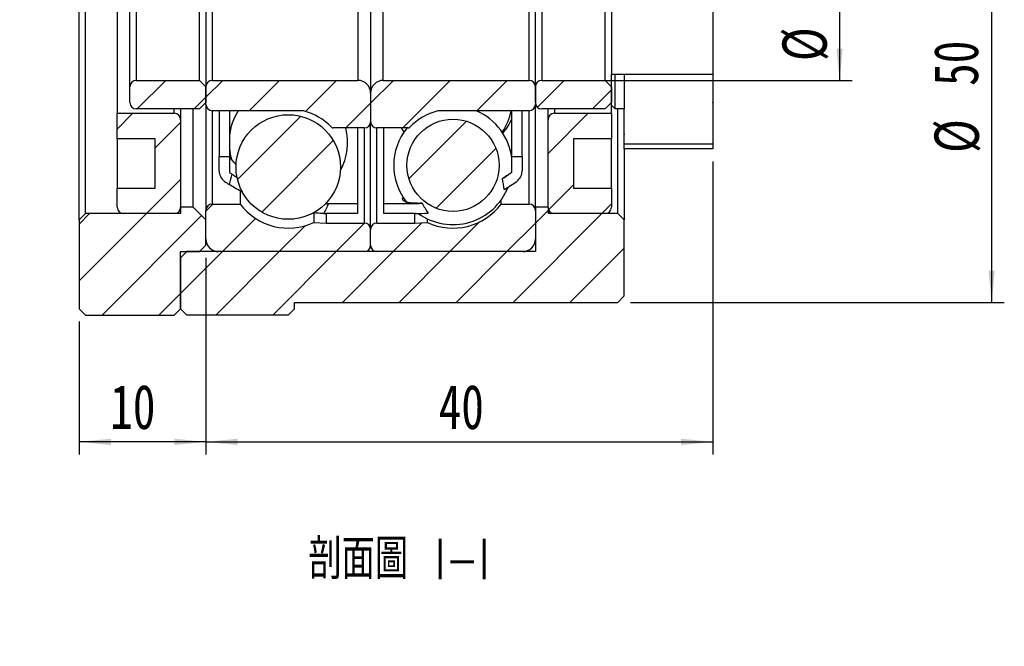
# Model space of a CAD drawing. Header units: millimetres. Extents: x 32 to 262, y 26 to 169.
# Tile 2 of 3: x 184 to 262, y 26 to 75. Entities that reach past the tile are written whole.
import ezdxf

# ---------------------------------------------------------------- set-up
doc = ezdxf.new("R2010")
doc.units = ezdxf.units.MM
doc.layers.add('FORMAT', color=7, linetype='Continuous')
doc.styles.add('SLDTEXTSTYLE0', font='TXT', dxfattribs={"width": 0.75})
doc.styles.add('SLDTEXTSTYLE2', font='TXT', dxfattribs={"width": 0.75, "bigfont": 'bigfont'})
doc.dimstyles.new('SLDDIMSTYLE1', dxfattribs={"dimtxt": 3.5, "dimasz": 2.5, "dimexe": 0, "dimexo": 0.0625, "dimgap": 0.875, "dimtad": 1, "dimrnd": 1e-09, "dimzin": 12, "dimdsep": 46, "dimtxsty": 'SLDTEXTSTYLE0', "dimsah": 1, "dimcen": 0.09, "dimadec": 0, "dimazin": 3, "dimtfac": 1, "dimtofl": 0, "dimtmove": 0, "dimatfit": 3, "dimfxl": 1, "dimfrac": 2, "dimtolj": 1, "dimtzin": 12, "dimarcsym": 0})
doc.dimstyles.new('SLDDIMSTYLE4', dxfattribs={"dimtxt": 3.5, "dimasz": 2.5, "dimexe": 0, "dimexo": 0.0625, "dimgap": 0.875, "dimtad": 1, "dimdec": 3, "dimrnd": 1e-09, "dimzin": 12, "dimdsep": 46, "dimtxsty": 'SLDTEXTSTYLE0', "dimsah": 1, "dimcen": 0.09, "dimadec": 0, "dimazin": 3, "dimtol": 1, "dimtp": -0.009, "dimtm": 0.025, "dimtfac": 1, "dimtdec": 3, "dimtofl": 0, "dimtmove": 0, "dimatfit": 3, "dimfxl": 1, "dimfrac": 2, "dimtolj": 1, "dimarcsym": 0})

# ---------------------------------------------------------------- blocks, each defined once
blk = doc.blocks.new('_D_10')
at = {"layer": 'FORMAT', "color": 7}
for p, q in [((239.16, 63.873), (239.16, 40.773)), ((199.16, 56.273), (199.16, 40.773)), ((199.16, 41.773), (239.16, 41.773))]:
    blk.add_line(p, q, dxfattribs=at)
for points in [[(199.16, 41.773), (201.66, 41.523), (201.66, 42.023)], [(239.16, 41.773), (236.66, 42.023), (236.66, 41.523)]]:
    blk.add_solid(points, dxfattribs=at)
at = {"layer": 'FORMAT', "color": 7, "insert": (217.525, 46.285), "char_height": 3.5, "attachment_point": 1, "style": 'SLDTEXTSTYLE0'}
blk.add_mtext('40', dxfattribs=at)
blk = doc.blocks.new('_D_11')
at = {"layer": 'FORMAT', "color": 7}
for p, q in [((199.16, 56.273), (199.16, 40.773)), ((189.16, 51.273), (189.16, 40.773)), ((199.16, 41.773), (189.16, 41.773))]:
    blk.add_line(p, q, dxfattribs=at)
for points in [[(189.16, 41.773), (191.66, 41.523), (191.66, 42.023)], [(199.16, 41.773), (196.66, 42.023), (196.66, 41.523)]]:
    blk.add_solid(points, dxfattribs=at)
at = {"layer": 'FORMAT', "color": 7, "insert": (191.609, 46.285), "char_height": 3.5, "attachment_point": 1, "style": 'SLDTEXTSTYLE0'}
blk.add_mtext('10', dxfattribs=at)
blk = doc.blocks.new('_D_12')
at = {"layer": 'FORMAT', "color": 7}
for p, q in [((225.66, 85.273), (250.16, 85.273)), ((249.16, 85.273), (249.16, 70.273)), ((225.66, 70.273), (250.16, 70.273))]:
    blk.add_line(p, q, dxfattribs=at)
for points in [[(249.16, 85.273), (248.91, 82.773), (249.41, 82.773)], [(249.16, 70.273), (249.41, 72.773), (248.91, 72.773)]]:
    blk.add_solid(points, dxfattribs=at)
at = {"layer": 'FORMAT', "color": 7, "char_height": 3.5, "attachment_point": 1, "rotation": 90, "style": 'SLDTEXTSTYLE0'}
for s, insert in [('15', (244.595, 77.071)), ('%%c', (244.648, 71.793))]:
    blk.add_mtext(s, dxfattribs=dict(at, insert=insert))
blk = doc.blocks.new('_D_13')
at = {"layer": 'FORMAT', "color": 7}
for p, q in [((232.66, 102.773), (262.16, 102.773)), ((261.16, 102.773), (261.16, 52.773)), ((232.66, 52.773), (262.16, 52.773))]:
    blk.add_line(p, q, dxfattribs=at)
for points in [[(261.16, 102.773), (260.91, 100.273), (261.41, 100.273)], [(261.16, 52.773), (261.41, 55.273), (260.91, 55.273)]]:
    blk.add_solid(points, dxfattribs=at)
at = {"layer": 'FORMAT', "color": 7, "char_height": 3.5, "attachment_point": 1, "rotation": 90, "style": 'SLDTEXTSTYLE0'}
for s, insert in [('0.009', (252.122, 77.847)), ('0.025', (256.648, 77.847)), ('-', (252.122, 76.296)), ('-', (256.648, 76.296)), ('50', (256.595, 69.831)), ('%%c', (256.648, 64.552))]:
    blk.add_mtext(s, dxfattribs=dict(at, insert=insert))

msp = doc.modelspace()

# ---------------------------------------------------------------- hatches: boundary and pattern name
at = {"layer": 'FORMAT', "linetype": 'Continuous', "lineweight": 18}
h = msp.add_hatch(dxfattribs=at)
h.set_pattern_fill('ANSI31', color=256, style=0)
h.paths.add_polyline_path([(239.1598, 64.8734), (239.1598, 70.7736), (231.1596, 70.7736), (231.1596, 68.3234), (231.4597, 68.0234), (232.1596, 68.0234), (232.1596, 64.8734)], flags=0)
h.paths.add_polyline_path([(231.1597, 70.7735), (239.1597, 70.7735), (239.1597, 64.8735), (232.1597, 64.8735), (232.1597, 68.0235), (231.4597, 68.0235), (231.1597, 68.3235)], flags=0)
h = msp.add_hatch(dxfattribs=at)
h.set_pattern_fill('ANSI31', color=256, style=0)
edge = h.paths.add_edge_path(flags=0)
edge.add_line((199.1596, 68.5235), (199.1596, 69.7735))
edge.add_line((199.1596, 69.7735), (198.6596, 70.2735))
edge.add_line((198.6596, 70.2735), (193.6596, 70.2735))
edge.add_arc((193.6596, 69.7735), 0.5, 90, 180)
edge.add_line((193.1596, 69.7735), (193.1596, 68.5235))
edge.add_arc((193.6596, 68.5235), 0.5, 180, 270)
edge.add_line((193.6596, 68.0235), (198.6596, 68.0235))
edge.add_line((198.6596, 68.0235), (199.1596, 68.5235))
h = msp.add_hatch(dxfattribs=at)
h.set_pattern_fill('ANSI31', color=256, style=0)
edge = h.paths.add_edge_path(flags=0)
edge.add_arc((199.6596, 69.7735), 0.5, 90, 180)
edge.add_line((199.1596, 69.7735), (199.1596, 68.3735))
edge.add_arc((199.6596, 68.3735), 0.5, 180, 270)
edge.add_line((199.6596, 67.8735), (206.8183, 67.8735))
edge.add_arc((206.8183, 67.6735), 0.2, 75.247081, 90, ccw=False)
edge.add_arc((205.6596, 63.2735), 4.75, 44.184385, 75.247081, ccw=False)
edge.add_arc((209.2093, 66.7235), 0.2, 224.184385, 270)
edge.add_line((209.2093, 66.5235), (211.6596, 66.5235))
edge.add_arc((211.6596, 67.0235), 0.5, 270, 360)
edge.add_line((212.1596, 67.0235), (212.1596, 69.2735))
edge.add_arc((211.1596, 69.2735), 1, 0, 90)
edge.add_line((211.1596, 70.2735), (199.6596, 70.2735))
h = msp.add_hatch(dxfattribs=at)
h.set_pattern_fill('ANSI31', color=256, style=0)
edge = h.paths.add_edge_path(flags=0)
edge.add_arc((224.6596, 69.7735), 0.5, 0, 90)
edge.add_line((224.6596, 70.2735), (213.1596, 70.2735))
edge.add_arc((213.1596, 69.2735), 1, 90, 180)
edge.add_line((212.1596, 69.2735), (212.1596, 67.0235))
edge.add_arc((212.6596, 67.0235), 0.5, 180, 270)
edge.add_line((212.6596, 66.5235), (215.11, 66.5235))
edge.add_arc((215.11, 66.7235), 0.2, 270, 315.815615)
edge.add_arc((218.6596, 63.2735), 4.75, 104.752919, 135.815615, ccw=False)
edge.add_arc((217.501, 67.6735), 0.2, 90, 104.752919, ccw=False)
edge.add_line((217.501, 67.8735), (224.6596, 67.8735))
edge.add_arc((224.6596, 68.3735), 0.5, 270, 360)
edge.add_line((225.1596, 68.3735), (225.1596, 69.7735))
h = msp.add_hatch(dxfattribs=at)
h.set_pattern_fill('ANSI31', color=256, style=0)
edge = h.paths.add_edge_path(flags=0)
edge.add_line((231.1596, 68.5235), (231.1596, 69.7735))
edge.add_line((231.1596, 69.7735), (230.6596, 70.2735))
edge.add_line((230.6596, 70.2735), (225.6596, 70.2735))
edge.add_arc((225.6596, 69.7735), 0.5, 90, 180)
edge.add_line((225.1596, 69.7735), (225.1596, 68.5235))
edge.add_arc((225.6596, 68.5235), 0.5, 180, 270)
edge.add_line((225.6596, 68.0235), (230.6596, 68.0235))
edge.add_line((230.6596, 68.0235), (231.1596, 68.5235))
h = msp.add_hatch(dxfattribs=at)
h.set_pattern_fill('ANSI31', color=256, style=0)
edge = h.paths.add_edge_path(flags=0)
edge.add_line((195.1596, 65.6735), (195.1596, 61.7735))
edge.add_line((195.1596, 61.7735), (192.1596, 61.7735))
edge.add_line((192.1596, 61.7735), (192.1596, 60.2735))
edge.add_arc((192.6596, 60.2735), 0.5, 180, 270)
edge.add_line((192.6596, 59.7735), (196.6596, 59.7735))
edge.add_arc((196.6596, 60.2735), 0.5, 270, 360)
edge.add_line((197.1596, 60.2735), (197.1596, 67.1735))
edge.add_arc((196.6596, 67.1735), 0.5, 0, 90)
edge.add_line((196.6596, 67.6735), (192.1596, 67.6735))
edge.add_line((192.1596, 67.6735), (192.1596, 65.6735))
edge.add_line((192.1596, 65.6735), (195.1596, 65.6735))
h = msp.add_hatch(dxfattribs=at)
h.set_pattern_fill('ANSI31', color=256, style=0)
edge = h.paths.add_edge_path(flags=0)
edge.add_line((228.1596, 61.7735), (228.1596, 65.6735))
edge.add_line((228.1596, 65.6735), (231.1596, 65.6735))
edge.add_line((231.1596, 65.6735), (231.1596, 67.6735))
edge.add_line((231.1596, 67.6735), (226.6596, 67.6735))
edge.add_arc((226.6596, 67.1735), 0.5, 90, 180)
edge.add_line((226.1596, 67.1735), (226.1596, 60.2735))
edge.add_arc((226.6596, 60.2735), 0.5, 180, 270)
edge.add_line((226.6596, 59.7735), (230.6596, 59.7735))
edge.add_arc((230.6596, 60.2735), 0.5, 270, 360)
edge.add_line((231.1596, 60.2735), (231.1596, 61.7735))
edge.add_line((231.1596, 61.7735), (228.1596, 61.7735))
h = msp.add_hatch(dxfattribs=at)
h.set_pattern_fill('ANSI31', color=256, style=0)
edge = h.paths.add_edge_path(flags=0)
edge.add_arc((205.6596, 63.4416), 4.124, 0, 360)
h = msp.add_hatch(dxfattribs=at)
h.set_pattern_fill('ANSI31', color=256, style=0)
edge = h.paths.add_edge_path(flags=0)
edge.add_arc((218.6596, 63.5749), 3.6341, 0, 360)
h = msp.add_hatch(dxfattribs=at)
h.set_pattern_fill('ANSI31', color=256, style=0)
edge = h.paths.add_edge_path(flags=0)
edge.add_arc((201.2096, 63.1265), 1, 180, 234.72163)
edge.add_arc((208.6096, 73.5862), 13.8128, 234.72163, 236.492941)
edge.add_ellipse((211.081, 77.7735), major_axis=(-11.6292, -30.743), ratio=0.1422314, start_angle=347.179408, end_angle=347.983087, ccw=False)
edge.add_arc((208.6096, 73.5862), 13.0128, 234.264635, 235.341899, ccw=False)
edge.add_line((201.0096, 63.0235), (201.0096, 64.2735))
edge.add_line((201.0096, 64.2735), (200.2096, 64.2735))
edge.add_line((200.2096, 64.2735), (200.2096, 63.1265))
h = msp.add_hatch(dxfattribs=at)
h.set_pattern_fill('ANSI31', color=256, style=0)
edge = h.paths.add_edge_path(flags=0)
edge.add_arc((223.1096, 63.1265), 1, 305.27837, 360)
edge.add_line((224.1096, 63.1265), (224.1096, 64.2735))
edge.add_line((224.1096, 64.2735), (223.3096, 64.2735))
edge.add_line((223.3096, 64.2735), (223.3096, 63.0235))
edge.add_arc((215.7096, 73.5862), 13.0128, 301.784659, 305.735365, ccw=False)
edge.add_ellipse((213.2383, 77.7735), major_axis=(8.7778, -22.9894), ratio=0.1899779, start_angle=9.558075, end_angle=10.550743, ccw=False)
edge.add_arc((215.7096, 73.5862), 13.8128, 300.423117, 305.27837)
h = msp.add_hatch(dxfattribs=at)
h.set_pattern_fill('ANSI31', color=256, style=0)
h.paths.add_polyline_path([(197.1596, 60.2735), (197.1596, 59.7735), (189.6596, 59.7735), (189.1596, 59.2735), (189.1596, 52.2735), (189.6596, 51.7735), (196.6596, 51.7735), (197.1596, 52.2735), (197.1596, 56.7735), (198.6596, 56.7735), (199.1596, 57.2735), (199.1596, 59.2735), (198.1596, 60.2735)], flags=0)
h = msp.add_hatch(dxfattribs=at)
h.set_pattern_fill('ANSI31', color=256, style=0)
h.paths.add_polyline_path([(232.1596, 59.2735), (231.6596, 59.7735), (226.1596, 59.7735), (226.1596, 60.2735), (225.1596, 60.2735), (225.1596, 56.7735), (197.6596, 56.7735), (197.1596, 56.2735), (197.1596, 52.2735), (197.6596, 51.7735), (205.6596, 51.7735), (206.1596, 52.2735), (206.1596, 52.7735), (231.6596, 52.7735), (232.1596, 53.2735)], flags=0)
h = msp.add_hatch(dxfattribs=at)
h.set_pattern_fill('ANSI31', color=256, style=0)
edge = h.paths.add_edge_path(flags=0)
edge.add_arc((211.6596, 57.2735), 0.5, 270, 360)
edge.add_line((212.1596, 57.2735), (212.1596, 58.5235))
edge.add_arc((211.6596, 58.5235), 0.5, 0, 90)
edge.add_line((211.6596, 59.0235), (208.6596, 59.0235))
edge.add_line((208.6596, 59.0235), (207.6805, 59.0748))
edge.add_arc((205.6596, 63.3735), 4.75, 216.869898, 295.178571, ccw=False)
edge.add_line((201.8596, 60.5235), (199.6596, 60.5235))
edge.add_arc((199.6596, 60.0235), 0.5, 90, 180)
edge.add_line((199.1596, 60.0235), (199.1596, 57.7735))
edge.add_arc((200.1596, 57.7735), 1, 180, 270)
edge.add_line((200.1596, 56.7735), (211.6596, 56.7735))
h = msp.add_hatch(dxfattribs=at)
h.set_pattern_fill('ANSI31', color=256, style=0)
edge = h.paths.add_edge_path(flags=0)
edge.add_line((211.1096, 59.7735), (211.1096, 60.5735))
edge.add_line((211.1096, 60.5735), (208.8643, 60.5735))
edge.add_ellipse((211.081, 77.7735), major_axis=(-11.6292, -30.743), ratio=0.1422314, start_angle=12.493187, end_angle=13.376523, ccw=False)
edge.add_arc((208.6096, 73.5862), 13.8128, 269.456268, 270)
edge.add_line((208.6096, 59.7735), (211.1096, 59.7735))
h = msp.add_hatch(dxfattribs=at)
h.set_pattern_fill('ANSI31', color=256, style=0)
edge = h.paths.add_edge_path(flags=0)
edge.add_arc((212.6596, 57.2735), 0.5, 180, 270)
edge.add_line((212.6596, 56.7735), (224.1596, 56.7735))
edge.add_arc((224.1596, 57.7735), 1, 270, 360)
edge.add_line((225.1596, 57.7735), (225.1596, 60.0235))
edge.add_arc((224.6596, 60.0235), 0.5, 0, 90)
edge.add_line((224.6596, 60.5235), (222.4596, 60.5235))
edge.add_arc((218.6596, 63.3735), 4.75, 244.821429, 323.130102, ccw=False)
edge.add_line((216.6388, 59.0748), (215.6596, 59.0235))
edge.add_line((215.6596, 59.0235), (212.6596, 59.0235))
edge.add_arc((212.6596, 58.5235), 0.5, 90, 180)
edge.add_line((212.1596, 58.5235), (212.1596, 57.2735))
h = msp.add_hatch(dxfattribs=at)
h.set_pattern_fill('ANSI31', color=256, style=0)
edge = h.paths.add_edge_path(flags=0)
edge.add_line((215.7096, 60.5735), (213.2096, 60.5735))
edge.add_line((213.2096, 60.5735), (213.2096, 59.7735))
edge.add_line((213.2096, 59.7735), (215.7096, 59.7735))
edge.add_arc((215.7096, 73.5862), 13.8128, 270, 274.06448)
edge.add_ellipse((213.2383, 77.7735), major_axis=(8.7778, -22.9894), ratio=0.1899779, start_angle=348.900345, end_angle=349.973818, ccw=False)
edge.add_arc((215.7096, 73.5862), 13.0128, 270, 272.190779, ccw=False)

# ---------------------------------------------------------------- linework, layer by layer
at = {"color": 7, "linetype": 'Continuous', "lineweight": 25}
for p, q in [((189.1596, 59.2735), (189.1596, 96.2735)), ((189.6596, 59.7735), (189.6596, 95.7735)), ((192.1596, 87.8735), (192.1596, 67.6735)), ((212.1596, 86.2735), (212.1596, 69.2735)), ((193.1596, 69.7735), (193.1596, 85.7735)), ((199.1596, 85.7735), (199.1596, 69.7735)), ((225.1596, 69.7735), (225.1596, 85.7735)), ((193.6596, 85.2735), (193.6596, 70.2735)), ((198.6596, 70.2735), (198.6596, 85.2735)), ((199.6596, 85.2735), (199.6596, 70.2735)), ((211.1596, 85.2735), (211.1596, 70.2735)), ((213.1596, 70.2735), (213.1596, 85.2735)), ((224.6596, 70.2735), (224.6596, 85.2735)), ((225.6596, 85.2735), (225.6596, 70.2735)), ((230.6596, 70.2735), (230.6596, 85.2735)), ((231.1596, 84.7734), (231.1596, 70.7736)), ((239.1598, 84.7734), (239.1598, 70.7736)), ((231.1596, 70.7736), (239.1598, 70.7736)), ((231.1596, 68.3234), (231.1596, 70.7736)), ((231.1597, 70.7735), (239.1597, 70.7735)), ((231.1597, 68.3235), (231.1597, 70.7735)), ((231.4597, 68.0235), (231.4597, 70.7735)), ((232.1597, 70.7735), (232.1597, 68.0235)), ((239.1597, 70.7735), (239.1597, 64.8735)), ((239.1598, 70.7736), (239.1598, 64.8734)), ((193.6596, 70.2735), (198.6596, 70.2735)), ((199.1596, 69.7735), (198.6596, 70.2735)), ((199.6596, 70.2735), (211.1596, 70.2735)), ((213.1596, 70.2735), (224.6596, 70.2735)), ((225.6596, 70.2735), (230.6596, 70.2735)), ((231.1596, 69.7735), (230.6596, 70.2735)), ((193.1596, 68.5235), (193.1596, 69.7735)), ((199.1596, 69.7735), (199.1596, 68.5235)), ((199.1596, 68.3735), (199.1596, 69.7735)), ((212.1596, 69.2735), (212.1596, 67.0235)), ((225.1596, 68.5235), (225.1596, 69.7735)), ((225.1596, 69.7735), (225.1596, 68.3735)), ((231.1596, 69.7735), (231.1596, 68.5235)), ((198.6596, 68.0235), (199.1596, 68.5235)), ((199.1596, 68.3735), (199.1596, 60.0235)), ((225.1596, 60.2735), (225.1596, 68.3735)), ((230.6596, 68.0235), (231.1596, 68.5235)), ((192.1596, 67.6735), (196.6596, 67.6735)), ((192.1596, 65.6735), (192.1596, 67.6735)), ((198.6596, 68.0235), (193.6596, 68.0235)), ((197.1596, 68.0235), (197.1596, 67.1735)), ((198.1596, 60.2735), (198.1596, 68.0235)), ((206.8183, 67.8735), (199.6596, 67.8735)), ((200.2096, 67.8735), (200.2096, 64.2735)), ((201.0096, 67.8735), (201.0096, 64.2735)), ((224.6596, 67.8735), (217.501, 67.8735)), ((223.3096, 64.2735), (223.3096, 67.8735)), ((224.1096, 64.2735), (224.1096, 67.8735)), ((230.6596, 68.0235), (225.6596, 68.0235)), ((226.1596, 67.1735), (226.1596, 68.0235)), ((226.6596, 67.6735), (231.1596, 67.6735)), ((231.1596, 68.3234), (231.4597, 68.0234)), ((231.1596, 67.6735), (231.1596, 68.3234)), ((231.1596, 67.6735), (231.1596, 65.6735)), ((231.1597, 68.3235), (231.4597, 68.0235)), ((232.1597, 68.0235), (231.4597, 68.0235)), ((232.1596, 68.0234), (231.4597, 68.0234)), ((231.6596, 59.7735), (231.6596, 68.0234)), ((232.1596, 64.8734), (232.1596, 68.0234)), ((232.1597, 64.8735), (232.1597, 68.0235)), ((197.1596, 67.1735), (197.1596, 60.2735)), ((212.1596, 58.5235), (212.1596, 67.0235)), ((226.1596, 60.2735), (226.1596, 67.1735)), ((201.0096, 66.2049), (201.0965, 66.2679)), ((211.6596, 66.5235), (209.2093, 66.5235)), ((211.1096, 66.5235), (211.1096, 60.5735)), ((215.11, 66.5235), (212.6596, 66.5235)), ((213.2096, 60.5735), (213.2096, 66.5235)), ((214.5692, 66.5235), (214.7784, 66.181)), ((192.1596, 65.6735), (192.1596, 61.7735)), ((195.1596, 65.6735), (192.1596, 65.6735)), ((195.1596, 61.7735), (195.1596, 65.6735)), ((231.1596, 65.6735), (228.1596, 65.6735)), ((228.1596, 65.6735), (228.1596, 61.7735)), ((231.1596, 61.7735), (231.1596, 65.6735)), ((232.1596, 64.8734), (232.1596, 59.2735)), ((239.1598, 64.8734), (232.1596, 64.8734)), ((239.1597, 65.2303), (232.1597, 65.2303)), ((239.1597, 64.8735), (232.1597, 64.8735)), ((200.2096, 64.2735), (201.0096, 64.2735)), ((200.2096, 63.1265), (200.2096, 64.2735)), ((201.0096, 64.2735), (201.0096, 63.0235)), ((223.3096, 64.2735), (224.1096, 64.2735)), ((223.3096, 63.0235), (223.3096, 64.2735)), ((224.1096, 64.2735), (224.1096, 63.1265)), ((223.305, 63.0489), (223.3096, 63.092)), ((192.1596, 61.7735), (195.1596, 61.7735)), ((192.1596, 60.2735), (192.1596, 61.7735)), ((201.8596, 61.5675), (201.8596, 60.5235)), ((228.1596, 61.7735), (231.1596, 61.7735)), ((231.1596, 61.7735), (231.1596, 60.2735)), ((222.4596, 60.5235), (222.4596, 60.8517)), ((198.1596, 60.2735), (197.1596, 60.2735)), ((197.1596, 60.2735), (197.1596, 59.7735)), ((199.1596, 59.2735), (198.1596, 60.2735)), ((199.1596, 57.7735), (199.1596, 60.0235)), ((199.6596, 60.5235), (201.8596, 60.5235)), ((208.8643, 60.5735), (211.1096, 60.5735)), ((211.1096, 60.5735), (211.1096, 59.7735)), ((213.2096, 60.5735), (215.7096, 60.5735)), ((213.2096, 59.7735), (213.2096, 60.5735)), ((215.7096, 60.5735), (215.7096, 60.5819)), ((222.4596, 60.5235), (224.6596, 60.5235)), ((226.1596, 60.2735), (225.1596, 60.2735)), ((225.1596, 60.2735), (225.1596, 56.7735)), ((225.1596, 60.0235), (225.1596, 57.7735)), ((226.1596, 60.2735), (226.1596, 59.7735)), ((189.6596, 59.7735), (189.1596, 59.2735)), ((189.1596, 59.2735), (189.1596, 52.2735)), ((197.1596, 59.7735), (189.6596, 59.7735)), ((196.6596, 59.7735), (192.6596, 59.7735)), ((199.1596, 57.2735), (199.1596, 59.2735)), ((207.6805, 59.8044), (207.6805, 59.0748)), ((207.6805, 59.0748), (208.6596, 59.0235)), ((211.1096, 59.7735), (208.6096, 59.7735)), ((208.6596, 59.7735), (208.6596, 59.0235)), ((215.7096, 59.7735), (213.2096, 59.7735)), ((215.6596, 59.0235), (215.6596, 59.7735)), ((215.6596, 59.0235), (216.6388, 59.0748)), ((216.6388, 59.0748), (216.6388, 59.3592)), ((231.6596, 59.7735), (226.1596, 59.7735)), ((230.6596, 59.7735), (226.6596, 59.7735)), ((232.1596, 59.2735), (231.6596, 59.7735)), ((232.1596, 53.2735), (232.1596, 59.2735)), ((208.6596, 59.0235), (211.6596, 59.0235)), ((212.1596, 57.2735), (212.1596, 58.5235)), ((212.6596, 59.0235), (215.6596, 59.0235)), ((197.1596, 56.7735), (198.6596, 56.7735)), ((197.1596, 52.2735), (197.1596, 56.7735)), ((197.6596, 56.7735), (197.1596, 56.2735)), ((225.1596, 56.7735), (197.6596, 56.7735)), ((198.6596, 56.7735), (199.1596, 57.2735)), ((211.6596, 56.7735), (200.1596, 56.7735)), ((224.1596, 56.7735), (212.6596, 56.7735)), ((197.1596, 56.2735), (197.1596, 52.2735)), ((231.6596, 52.7735), (232.1596, 53.2735)), ((189.1596, 52.2735), (189.6596, 51.7735)), ((196.6596, 51.7735), (197.1596, 52.2735)), ((197.1596, 52.2735), (197.6596, 51.7735)), ((205.6596, 51.7735), (206.1596, 52.2735)), ((206.1596, 52.7735), (231.6596, 52.7735)), ((206.1596, 52.2735), (206.1596, 52.7735)), ((189.6596, 51.7735), (196.6596, 51.7735)), ((205.6596, 51.7735), (197.6596, 51.7735))]:
    msp.add_line(p, q, dxfattribs=at)
at = {"color": 8, "linetype": 'Continuous', "lineweight": 25}
for p, q in [((196.6596, 67.6735), (196.6596, 68.0235)), ((199.6596, 67.8735), (199.6596, 60.5235)), ((224.6596, 60.5235), (224.6596, 67.8735)), ((226.6596, 68.0235), (226.6596, 67.6735)), ((211.6596, 66.5235), (211.6596, 59.0235)), ((212.6596, 59.0235), (212.6596, 66.5235))]:
    msp.add_line(p, q, dxfattribs=at)
at = {"color": 7, "linetype": 'Continuous', "lineweight": 25}
for centre, radius in [((205.6596, 63.4416), 4.124), ((218.6596, 63.5749), 3.6341)]:
    msp.add_circle(centre, radius, dxfattribs=at)
for centre, radius, start, end in [((193.6596, 69.7735), 0.5, 90, 180), ((199.6596, 69.7735), 0.5, 90, 180), ((211.1596, 69.2735), 1, 0, 90), ((213.1596, 69.2735), 1, 90, 180), ((224.6596, 69.7735), 0.5, 0, 90), ((225.6596, 69.7735), 0.5, 90, 180), ((193.6596, 68.5235), 0.5, 180, 270), ((199.6596, 68.3735), 0.5, 180, 270), ((224.6596, 68.3735), 0.5, 270, 0), ((225.6596, 68.5235), 0.5, 180, 270), ((196.6596, 67.1735), 0.5, 0, 90), ((205.6596, 65.3794), 4.675, 147.757616, 174.071968), ((206.8183, 67.6735), 0.2, 75.247081, 90), ((205.6596, 63.2735), 4.75, 44.184385, 75.247081), ((218.6596, 63.2735), 4.75, 104.752919, 135.815615), ((217.501, 67.6735), 0.2, 90, 104.752919), ((218.6596, 63.5749), 4.675, 5.928032, 66.851961), ((218.6596, 68.7871), 4.675, 326.119797, 348.730485), ((226.6596, 67.1735), 0.5, 90, 180), ((211.6596, 67.0235), 0.5, 270, 360), ((212.6596, 67.0235), 0.5, 180, 270), ((209.2093, 66.7235), 0.2, 224.184385, 270), ((205.6596, 65.3794), 4.675, 331.652408, 14.165999), ((218.6596, 63.5749), 4.675, 140.896577, 218.906189), ((215.11, 66.7235), 0.2, 270, 315.815615), ((205.6596, 65.3794), 4.675, 185.928032, 196.600591), ((201.2096, 63.1265), 1, 180, 234.72163), ((208.6096, 73.5862), 13.0128, 234.264635, 235.341899), ((215.7096, 73.5862), 13.0128, 301.784659, 305.735365), ((223.1096, 63.1265), 1, 305.27837, 360), ((208.6096, 73.5862), 13.8128, 234.72163, 236.492941), ((215.7096, 73.5862), 13.8128, 300.423117, 305.27837), ((218.6596, 63.5749), 4.675, 234.363721, 338.473041), ((192.6596, 60.2735), 0.5, 180, 270), ((196.6596, 60.2735), 0.5, 270, 0), ((199.6596, 60.0235), 0.5, 90, 180), ((205.6596, 63.3735), 4.75, 216.869898, 295.178571), ((215.7096, 73.5862), 13.0128, 270, 272.190779), ((218.6596, 63.3735), 4.75, 244.821429, 323.130102), ((224.6596, 60.0235), 0.5, 0, 90), ((226.6596, 60.2735), 0.5, 180, 270), ((230.6596, 60.2735), 0.5, 270, 0), ((208.6096, 73.5862), 13.8128, 269.456268, 270), ((215.7096, 73.5862), 13.8128, 270, 274.06448), ((211.6596, 58.5235), 0.5, 0, 90), ((212.6596, 58.5235), 0.5, 90, 180), ((200.1596, 57.7735), 1, 180, 270), ((224.1596, 57.7735), 1, 270, 0), ((211.6596, 57.2735), 0.5, 270, 360), ((212.6596, 57.2735), 0.5, 180, 270)]:
    msp.add_arc(centre, radius, start, end, dxfattribs=at)
for centre, major_axis, ratio, start_param, end_param in [((211.081, 77.7735), (-11.6292, -30.743), 0.1422314, 5.2709839, 5.3014358), ((213.2383, 77.7735), (8.7778, -22.9894), 0.1899779, 0.7252161, 0.7755041), ((211.081, 77.7735), (-11.6292, -30.743), 0.1422314, 1.0001184, 1.0317664), ((213.2383, 77.7735), (8.7778, -22.9894), 0.1899779, 5.4817122, 5.5337055)]:
    msp.add_ellipse(centre, major_axis=major_axis, ratio=ratio, start_param=start_param, end_param=end_param, dxfattribs=at)
for points, knots in [([(223.3096, 67.2756), (223.2055, 67.0624), (223.0062, 66.6545), (222.7066, 66.2783), (222.5636, 66.0987)], [0, 0, 0, 0, 0.52270368, 1, 1, 1, 1]), ([(201.5464, 63.6326), (201.4905, 63.6883), (201.2641, 63.9136), (201.1189, 64.1446), (201.0096, 64.3185)], [0, 0, 0, 0, 0.2469703, 1, 1, 1, 1]), ([(201.2096, 62.8825), (201.2934, 62.8256), (201.4144, 62.7435), (201.5701, 62.654), (201.6179, 62.6265)], [0, 0, 0, 0, 0.6931837, 1, 1, 1, 1]), ([(202.0633, 61.4724), (202.0248, 61.4901), (201.7821, 61.6018), (201.4138, 61.8041), (201.1167, 61.9815), (200.9883, 62.0664), (200.9844, 62.0689)], [0, 0, 0, 0, 0.0849853, 0.5355837, 0.986187, 1, 1, 1, 1]), ([(215.7096, 60.5819), (215.5974, 60.5878), (215.3316, 60.6016), (215.0173, 60.6516), (214.777, 60.7383), (214.6751, 60.8672), (214.6585, 60.978), (214.7154, 61.0533), (214.7231, 61.0635)], [0, 0, 0, 0, 0.14879383, 0.35264662, 0.55650646, 0.7621328, 0.96776028, 1, 1, 1, 1]), ([(208.4786, 59.7741), (208.343, 59.7776), (208.0861, 59.7842), (207.7665, 59.8188), (207.6156, 59.8352)], [0, 0, 0, 0, 0.5278557, 1, 1, 1, 1])]:
    msp.add_open_spline(points, degree=3, knots=knots, dxfattribs=at)
for points in [[(223.3096, 63.0715), (223.1262, 62.9032), (222.878, 62.7196), (222.5638, 62.525)], [(208.6096, 60.5771), (208.6547, 60.5759), (208.7421, 60.5741), (208.8244, 60.5735), (208.8643, 60.5735)], [(216.2071, 60.583), (216.0296, 60.5762), (215.8636, 60.5759), (215.7096, 60.5819)]]:
    msp.add_open_spline(points, degree=3, dxfattribs=at)

# ---------------------------------------------------------------- texts
at = {"layer": 'FORMAT', "insert": (214.3852, 34.1264), "char_height": 3.175, "attachment_point": 2, "style": 'SLDTEXTSTYLE2'}
msp.add_mtext('\\M+19655\\M+196CA\\M+19AA4 I-I', dxfattribs=at)

# ---------------------------------------------------------------- dimensions: what is measured, and where the dimension line sits
at = {"layer": 'FORMAT', "color": 7}
for base, p1, p2, dimstyle, picture, middle in [((261.1598, 52.7735), (231.6596, 102.7735), (231.6596, 52.7735), 'SLDDIMSTYLE4', '_D_13', (261.1598, 77.0181)), ((249.1598, 70.2735), (224.6596, 85.2735), (224.6596, 70.2735), 'SLDDIMSTYLE1', '_D_12', (249.1598, 77.0181))]:
    dim = msp.add_linear_dim(base=base, p1=p1, p2=p2, angle=90, text='%%c<>', dimstyle=dimstyle, dxfattribs=at)
    dim.commit()
    dim.dimension.update_dxf_attribs({"geometry": picture, "text_midpoint": middle, "dimtype": 160})
for base, p2, picture, middle in [((239.1598, 41.7735), (239.1598, 64.8734), '_D_10', (220.1111, 41.7735)), ((189.1596, 41.7735), (189.1596, 52.2735), '_D_11', (194.1952, 41.7735))]:
    dim = msp.add_linear_dim(base=base, p1=(199.1596, 57.2735), p2=p2, dimstyle='SLDDIMSTYLE1', dxfattribs=at)
    dim.commit()
    dim.dimension.update_dxf_attribs({"geometry": picture, "text_midpoint": middle, "dimtype": 160})

doc.saveas('drawing.dxf')
